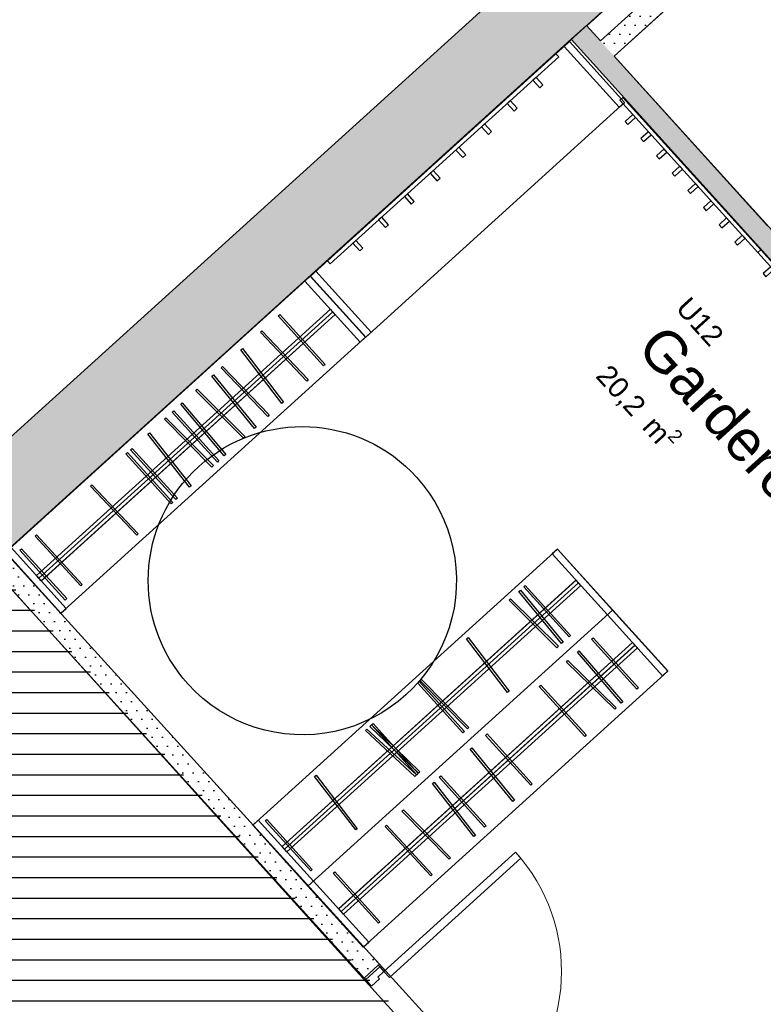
# Model space of a CAD drawing. Header units: millimetres. Extents: x 62961 to 109894, y 64087 to 106742.
# Tile 9 of 35: x 67030 to 70649, y 93573 to 98364. Entities that reach past the tile are written whole.
import ezdxf
from ezdxf.enums import TextEntityAlignment as Align

# ---------------------------------------------------------------- set-up
doc = ezdxf.new("R2010")
doc.units = ezdxf.units.MM
doc.header["$LTSCALE"] = 0.5
doc.header["$MEASUREMENT"] = 0
doc.linetypes.add('PLINE', pattern=[0])
doc.layers.add('234- Vinduer_ dører_ porter', color=7, linetype='Continuous', lineweight=0)
for name, color, linetype in [('241- Bærende innervegger', 7, 'Continuous'), ('241- Bærende innervegger (Skravur)', 7, 'Continuous'), ('242- Ikke-bærende innervegger IARK', 7, 'Continuous'), ('242- Ikke-bærende innervegger IARK (Skravur)', 7, 'Continuous'), ('244- Vinduer_ dører_ foldevegger', 7, 'Continuous'), ('25-- Dekker', 7, 'Continuous'), ('27-- Fast inventar', 7, 'Continuous'), ('27-- Fast inventar(Nye konstruksjoner)', 7, 'Continuous'), ('862- M___Nettoareal', 7, 'Continuous'), ('862- M___Nettoareal(Polylinje)', 7, 'Continuous'), ('862- M___Nettoareal(Tekst)', 7, 'Continuous')]:
    doc.layers.add(name, color=color, linetype=linetype)
doc.styles.add('GENERATED_STYLE_1', font='arial.ttf')
pattern_1 = [(0, (0, 0), (0, 86.60254), [0, -50]), (0, (25, 43.3), (0, 86.60254), [0, -50])]

# ---------------------------------------------------------------- blocks, each defined once
blk = doc.blocks.new('WC Damer_U10_3', base_point=(75733.8, 98383.2))
at = {"layer": '862- M___Nettoareal(Polylinje)', "linetype": 'PLINE', "flags": 128}
blk.add_lwpolyline([(72146.3, 100201.1), (69923.1, 98186.6), (71869.4, 96038.6), (74018.6, 97986), (73583.4, 98466.3), (73657.5, 98533.4), (73724.6, 98459.3), (75661.6, 96321.8), (77746.4, 98210.9), (75822.3, 100334.2), (75742.3, 100422.6), (74102.1, 102232.6), (72011, 100350.5)], close=True, dxfattribs=at)
at = {"layer": '862- M___Nettoareal(Tekst)', "style": 'GENERATED_STYLE_1'}
for tag, height, p in [('ROOM_NUMBER', 100, (75511.6, 99073.9)), ('ROOM_NAME', 200, (75395.1, 98945.6)), ('DUMMY_861', 100, (75680.5, 98910.3)), ('DUMMY_863', 100, (75162.2, 98780.4)), ('DUMMY_862', 200, (76305.4, 97986.1))]:
    blk.add_attdef(tag, text='', height=height, rotation=312.1619, dxfattribs=at).set_placement(p, align=Align.TOP_LEFT)
blk = doc.blocks.new('Garderobe publikum_U12_6', base_point=(70893.1, 95914.9))
at = {"layer": '862- M___Nettoareal(Polylinje)', "linetype": 'PLINE', "flags": 128}
blk.add_lwpolyline([(66960, 95773.6), (70615.1, 91749), (71576.7, 92620.4), (72910.6, 93829), (73359.8, 94236), (69713.7, 98269)], close=True, dxfattribs=at)
at = {"layer": '862- M___Nettoareal(Tekst)', "insert": (69924.5, 96714.2), "char_height": 100, "attachment_point": 1, "rotation": 312.1619, "style": 'GENERATED_STYLE_1'}
blk.add_mtext('\\A1;{\\pql;\\pt0,12050;\\fArial|b0|i0|c0|p0;\\W1.000000;20,2\\fArial|b0|i0|c0|p0;\\W1.000000;\\A1{\\H.66x;\\S^  ;}\\fArial|b0|i0|c0|p0;\\W1.000000; m\\fArial|b0|i0|c0|p0;\\W1.000000;\\A1{\\H.66x;\\S2^  ;}}', dxfattribs=at)
at = {"layer": '862- M___Nettoareal(Tekst)', "style": 'GENERATED_STYLE_1'}
for tag, height, p in [('ROOM_NUMBER', 100, (70292, 97024)), ('ROOM_NAME', 200, (70175.5, 96895.7)), ('DUMMY_861', 100, (70460.9, 96860.4)), ('DUMMY_863', 100, (69942.5, 96730.5)), ('DUMMY_862', 200, (71843.6, 95099.3))]:
    blk.add_attdef(tag, text='', height=height, rotation=312.1619, dxfattribs=at).set_placement(p, align=Align.TOP_LEFT)
blk = doc.blocks.new('Lager_U13_7', base_point=(66653.1, 93011.3))
at = {"layer": '862- M___Nettoareal(Polylinje)', "linetype": 'PLINE', "flags": 128}
blk.add_lwpolyline([(64283.5, 93354.3), (65894.3, 91582.7), (66664.3, 90732.9), (66775.4, 90833.7), (68049.8, 89430.4), (70528.9, 91676.8), (66882.9, 95709.8)], close=True, dxfattribs=at)
at = {"layer": '862- M___Nettoareal(Tekst)', "style": 'GENERATED_STYLE_1'}
for tag, height, p in [('ROOM_NUMBER', 100, (66650.6, 93459.4)), ('ROOM_NAME', 200, (66534.1, 93331.1)), ('DUMMY_861', 100, (66819.5, 93295.8)), ('DUMMY_863', 100, (66301.2, 93165.8)), ('DUMMY_862', 200, (67005, 92856.8))]:
    blk.add_attdef(tag, text='', height=height, rotation=312.1619, dxfattribs=at).set_placement(p, align=Align.TOP_LEFT)
blk = doc.blocks.new('Dør metall tofløyet[19]')
at = {"layer": '234- Vinduer_ dører_ porter', "linetype": 'PLINE'}
for centre, start, end in [((68803.1, 93732.4), 312.2458, 42.2458), ((69964.5, 92453.5), 42.2458, 132.2458)]:
    blk.add_arc(centre, 863.8, start, end, dxfattribs=at)
at = {"layer": '244- Vinduer_ dører_ foldevegger', "linetype": 'PLINE'}
for p, q in [((69442.5, 94313.1), (68803.1, 93732.4)), ((69469.4, 94283.5), (69442.5, 94313.1)), ((68830, 93702.8), (69469.4, 94283.5)), ((68775.5, 93762.7), (68707.4, 93700.9)), ((68707.4, 93700.9), (68775.5, 93762.7)), ((68707.4, 93700.9), (68775.5, 93762.7)), ((68781.4, 93768.1), (68752.5, 93799.9)), ((68781.4, 93768.1), (68752.5, 93799.9)), ((68775.5, 93762.7), (68781.4, 93768.1)), ((68775.5, 93762.7), (68781.4, 93768.1)), ((68782.2, 93755.3), (68775.5, 93762.7)), ((68707.4, 93700.9), (68678.5, 93732.7)), ((68707.4, 93700.9), (68678.5, 93732.7)), ((68714.1, 93693.5), (68782.2, 93755.3)), ((68803.1, 93732.4), (68773.5, 93705.5)), ((68782.2, 93755.3), (68803.1, 93732.4)), ((68803.1, 93732.4), (68830, 93702.8)), ((68714.1, 93693.5), (68707.4, 93700.9)), ((68743, 93661.6), (68714.1, 93693.5)), ((68781.5, 93696.6), (68743, 93661.6)), ((68773.5, 93705.5), (68781.5, 93696.6)), ((69937.6, 92483.1), (70577, 93063.9)), ((70577, 93063.9), (70603.9, 93034.3)), ((70603.9, 93034.3), (69964.5, 92453.5)), ((69964.5, 92453.5), (69937.6, 92483.1)), ((69888.3, 92400.6), (69926.8, 92435.5)), ((69985.3, 92430.6), (69917.2, 92368.7)), ((69992.1, 92423.2), (69924, 92361.3)), ((69924, 92361.3), (69992.1, 92423.2)), ((69924, 92361.3), (69992.1, 92423.2)), ((69926.8, 92435.5), (69934.9, 92426.6)), ((69934.9, 92426.6), (69964.5, 92453.5)), ((69964.5, 92453.5), (69985.3, 92430.6)), ((69985.3, 92430.6), (69992.1, 92423.2)), ((69992.1, 92423.2), (69998, 92428.6)), ((69992.1, 92423.2), (69998, 92428.6)), ((69998, 92428.6), (70026.9, 92396.7)), ((69998, 92428.6), (70026.9, 92396.7)), ((69917.2, 92368.7), (69888.3, 92400.6)), ((69917.2, 92368.7), (69924, 92361.3)), ((69924, 92361.3), (69952.9, 92329.5)), ((69924, 92361.3), (69952.9, 92329.5))]:
    blk.add_line(p, q, dxfattribs=at)
blk = doc.blocks.new('Kleshenger[37]', base_point=(68402.6, 96804.5))
at = {"layer": '27-- Fast inventar(Nye konstruksjoner)', "linetype": 'PLINE', "flags": 128}
for points in [[(68516.4, 96686.3), (68509, 96679.6), (68288.8, 96922.6), (68296.2, 96929.3)], [(68434.8, 96612.6), (68427.6, 96605.7), (68202.1, 96844), (68209.4, 96850.8)], [(68314.1, 96503.1), (68306.1, 96497.1), (68106.6, 96757.4), (68114.5, 96763.5)], [(68180.4, 96381.8), (68172.7, 96375.5), (67965.9, 96630.1), (67973.7, 96636.4)], [(68245.1, 96440.8), (68237.9, 96433.8), (68010.1, 96669.9), (68017.3, 96676.8)], [(68127.2, 96334.2), (68120.1, 96327.2), (67887.8, 96558.7), (67894.8, 96565.8)], [(68033.3, 96248.4), (68025.6, 96241.9), (67814, 96492.5), (67821.6, 96499)], [(67973, 96194.4), (67965.9, 96187.4), (67735.2, 96420.5), (67742.3, 96427.6)], [(67864.9, 96096), (67857.1, 96089.9), (67654.5, 96347.8), (67662.3, 96354)], [(67775.4, 96014.8), (67768, 96008.1), (67547.7, 96251.2), (67555.1, 96257.9)]]:
    blk.add_lwpolyline(points, close=True, dxfattribs=at)
blk = doc.blocks.new('Kleshenger[38]', base_point=(67886.3, 96336.7))
at = {"layer": '27-- Fast inventar(Nye konstruksjoner)', "linetype": 'PLINE', "flags": 128}
for points in [[(68000.2, 96218.5), (67992.8, 96211.8), (67772.5, 96454.9), (67779.9, 96461.6)], [(67798.1, 96035.4), (67790.7, 96028.7), (67569.9, 96271.2), (67577.3, 96277.9)], [(67607.6, 95863), (67600.4, 95856.2), (67374.4, 96093.8), (67381.6, 96100.7)], [(67334.9, 95615.8), (67327.6, 95609), (67105.6, 95850.5), (67112.9, 95857.2)], [(67259.1, 95547), (67251.7, 95540.3), (67031.5, 95783.4), (67038.9, 95790.1)]]:
    blk.add_lwpolyline(points, close=True, dxfattribs=at)
blk = doc.blocks.new('Kleshenger[39]', base_point=(69597.2, 95486.1))
at = {"layer": '27-- Fast inventar(Nye konstruksjoner)', "linetype": 'PLINE', "flags": 128}
for points in [[(69674.7, 95334.9), (69667, 95328.6), (69459.2, 95582.4), (69467, 95588.7)], [(69711.1, 95367.9), (69703.6, 95361.2), (69483.4, 95604.2), (69490.8, 95610.9)], [(69652, 95315.1), (69645, 95308), (69412, 95538.8), (69419, 95545.9)], [(69411.5, 95096.7), (69403.6, 95090.6), (69204.5, 95351.3), (69212.5, 95357.4)], [(69216.7, 94920.4), (69209.5, 94913.4), (68979.4, 95147.1), (68986.5, 95154.1)], [(68970, 94696.4), (68962.6, 94689.7), (68742.4, 94932.8), (68749.8, 94939.5)]]:
    blk.add_lwpolyline(points, close=True, dxfattribs=at)
blk = doc.blocks.new('Kleshenger[40]', base_point=(69081, 95018.3))
at = {"layer": '27-- Fast inventar(Nye konstruksjoner)', "linetype": 'PLINE', "flags": 128}
for points in [[(69194.8, 94900.1), (69187.4, 94893.4), (68967.2, 95136.4), (68974.6, 95143.2)], [(68960.8, 94689.5), (68954, 94682.2), (68713.6, 94905.2), (68720.4, 94912.6)], [(68978.1, 94704.7), (68971.2, 94697.5), (68735, 94925.1), (68742, 94932.3)], [(68673.3, 94427.7), (68665.4, 94421.6), (68465, 94681.3), (68472.9, 94687.4)], [(68453.8, 94228.6), (68446.4, 94221.9), (68226.1, 94465), (68233.5, 94471.7)]]:
    blk.add_lwpolyline(points, close=True, dxfattribs=at)
blk = doc.blocks.new('Kleshenger[41]', base_point=(69927.1, 95231.5))
at = {"layer": '27-- Fast inventar(Nye konstruksjoner)', "linetype": 'PLINE', "flags": 128}
for points in [[(70041, 95113.3), (70033.5, 95106.6), (69813.3, 95349.6), (69820.7, 95356.3)], [(69965, 95044.4), (69957.4, 95037.9), (69744.2, 95287.2), (69751.8, 95293.7)], [(69932.9, 95016.2), (69925.9, 95009.1), (69691.1, 95238), (69698.1, 95245.2)], [(69787.4, 94883.6), (69780.1, 94876.9), (69558.9, 95119.1), (69566.3, 95125.9)], [(69438.2, 94567.1), (69430.4, 94560.7), (69223.3, 94815.1), (69231.1, 94821.4)], [(69299.9, 94441.8), (69292.5, 94435.1), (69072.3, 94678.2), (69079.7, 94684.9)]]:
    blk.add_lwpolyline(points, close=True, dxfattribs=at)
blk = doc.blocks.new('Kleshenger[42]', base_point=(69410.9, 94763.7))
at = {"layer": '27-- Fast inventar(Nye konstruksjoner)', "linetype": 'PLINE', "flags": 128}
for points in [[(69524.7, 94645.5), (69517.3, 94638.8), (69297.1, 94881.8), (69304.5, 94888.6)], [(69248.4, 94395.2), (69240.5, 94389.1), (69039.3, 94648.1), (69047.2, 94654.3)], [(69127.4, 94285.9), (69120.3, 94278.9), (68890.2, 94512.7), (68897.4, 94519.8)], [(69038, 94204.5), (69030.6, 94197.7), (68808.1, 94438.7), (68815.4, 94445.5)], [(68783.7, 93974), (68776.3, 93967.3), (68556, 94210.4), (68563.4, 94217.1)]]:
    blk.add_lwpolyline(points, close=True, dxfattribs=at)
blk = doc.blocks.new('Knagger[43]', base_point=(70973.3, 96874.1))
at = {"layer": '27-- Fast inventar', "linetype": 'PLINE', "flags": 128}
for points in [[(70622.7, 97231.2), (71294.2, 96490.2), (71309, 96503.6), (70637.6, 97244.6)], [(70661.8, 97113.6), (70698.8, 97147.2), (70685.4, 97162), (70648.4, 97128.5)], [(70737.9, 97029.6), (70774.9, 97063.2), (70761.5, 97078), (70724.5, 97044.5)], [(70814, 96945.7), (70851, 96979.2), (70837.6, 96994.1), (70800.6, 96960.5)], [(70890.1, 96861.7), (70927.1, 96895.3), (70913.7, 96910.1), (70876.7, 96876.5)], [(70966.2, 96777.7), (71003.2, 96811.3), (70989.8, 96826.1), (70952.8, 96792.5)], [(71042.3, 96693.7), (71079.3, 96727.3), (71065.9, 96742.1), (71028.9, 96708.5)], [(71118.4, 96609.7), (71155.4, 96643.3), (71142, 96658.1), (71105, 96624.6)], [(71194.5, 96525.7), (71231.5, 96559.3), (71218.1, 96574.1), (71181.1, 96540.6)]]:
    blk.add_lwpolyline(points, close=True, dxfattribs=at)
blk = doc.blocks.new('Knagger[44]', base_point=(70301.8, 97615.1))
at = {"layer": '27-- Fast inventar', "linetype": 'PLINE', "flags": 128}
for points in [[(69951.3, 97972.2), (70622.7, 97231.2), (70637.6, 97244.6), (69966.1, 97985.7)], [(69990.3, 97854.7), (70027.4, 97888.2), (70013.9, 97903.1), (69976.9, 97869.5)], [(70066.4, 97770.7), (70103.5, 97804.3), (70090, 97819.1), (70053, 97785.5)], [(70142.5, 97686.7), (70179.6, 97720.3), (70166.1, 97735.1), (70129.1, 97701.5)], [(70218.6, 97602.7), (70255.7, 97636.3), (70242.2, 97651.1), (70205.2, 97617.5)], [(70294.7, 97518.7), (70331.8, 97552.3), (70318.3, 97567.1), (70281.3, 97533.6)], [(70370.8, 97434.7), (70407.9, 97468.3), (70394.4, 97483.1), (70357.4, 97449.6)], [(70446.9, 97350.8), (70484, 97384.3), (70470.5, 97399.2), (70433.5, 97365.6)], [(70523, 97266.8), (70560.1, 97300.4), (70546.6, 97315.2), (70509.6, 97281.6)]]:
    blk.add_lwpolyline(points, close=True, dxfattribs=at)
blk = doc.blocks.new('Skilt handikap[49]', base_point=(67346.5, 95686.4))
at = {"layer": '27-- Fast inventar(Nye konstruksjoner)', "linetype": 'PLINE', "flags": 128}
blk.add_lwpolyline([(68961.6, 96137.9, -1), (67850.1, 95130.7, -1)], format="xyb", close=True, dxfattribs=at)
blk = doc.blocks.new('Knagger[51]', base_point=(69084, 97694.8))
at = {"layer": '27-- Fast inventar(Nye konstruksjoner)', "linetype": 'PLINE', "flags": 128}
for points in [[(68541.7, 97176.4), (69653.2, 98183.6), (69639.8, 98198.4), (68528.2, 97191.2)], [(69576.4, 98046.6), (69542.9, 98083.6), (69528.1, 98070.2), (69561.6, 98033.1)], [(69451.3, 97933.1), (69417.7, 97970.2), (69402.9, 97956.8), (69436.5, 97919.7)], [(69326.1, 97819.7), (69292.6, 97856.8), (69277.8, 97843.4), (69311.3, 97806.3)], [(69201, 97706.3), (69167.4, 97743.4), (69152.6, 97730), (69186.2, 97692.9)], [(69075.8, 97592.9), (69042.3, 97630), (69027.4, 97616.6), (69061, 97579.5)], [(68950.7, 97479.5), (68917.1, 97516.6), (68902.3, 97503.2), (68935.9, 97466.1)], [(68825.5, 97366.1), (68792, 97403.2), (68777.1, 97389.8), (68810.7, 97352.7)], [(68700.4, 97252.7), (68666.8, 97289.8), (68652, 97276.3), (68685.6, 97239.3)]]:
    blk.add_lwpolyline(points, close=True, dxfattribs=at)
blk = doc.blocks.new('Knagger[55]', base_point=(70973.3, 96874.1))
at = {"layer": '27-- Fast inventar(Nye konstruksjoner)', "linetype": 'PLINE', "flags": 128}
for points in [[(70622.7, 97231.2), (71294.2, 96490.2), (71309, 96503.6), (70637.6, 97244.6)], [(70661.8, 97113.6), (70698.8, 97147.2), (70685.4, 97162), (70648.4, 97128.5)], [(70737.9, 97029.6), (70774.9, 97063.2), (70761.5, 97078), (70724.5, 97044.5)], [(70814, 96945.7), (70851, 96979.2), (70837.6, 96994.1), (70800.6, 96960.5)], [(70890.1, 96861.7), (70927.1, 96895.3), (70913.7, 96910.1), (70876.7, 96876.5)], [(70966.2, 96777.7), (71003.2, 96811.3), (70989.8, 96826.1), (70952.8, 96792.5)], [(71042.3, 96693.7), (71079.3, 96727.3), (71065.9, 96742.1), (71028.9, 96708.5)], [(71118.4, 96609.7), (71155.4, 96643.3), (71142, 96658.1), (71105, 96624.6)], [(71194.5, 96525.7), (71231.5, 96559.3), (71218.1, 96574.1), (71181.1, 96540.6)]]:
    blk.add_lwpolyline(points, close=True, dxfattribs=at)
blk = doc.blocks.new('Knagger[56]', base_point=(70301.8, 97615.1))
at = {"layer": '27-- Fast inventar(Nye konstruksjoner)', "linetype": 'PLINE', "flags": 128}
for points in [[(69951.3, 97972.2), (70622.7, 97231.2), (70637.6, 97244.6), (69966.1, 97985.7)], [(69990.3, 97854.7), (70027.4, 97888.2), (70013.9, 97903.1), (69976.9, 97869.5)], [(70066.4, 97770.7), (70103.5, 97804.3), (70090, 97819.1), (70053, 97785.5)], [(70142.5, 97686.7), (70179.6, 97720.3), (70166.1, 97735.1), (70129.1, 97701.5)], [(70218.6, 97602.7), (70255.7, 97636.3), (70242.2, 97651.1), (70205.2, 97617.5)], [(70294.7, 97518.7), (70331.8, 97552.3), (70318.3, 97567.1), (70281.3, 97533.6)], [(70370.8, 97434.7), (70407.9, 97468.3), (70394.4, 97483.1), (70357.4, 97449.6)], [(70446.9, 97350.8), (70484, 97384.3), (70470.5, 97399.2), (70433.5, 97365.6)], [(70523, 97266.8), (70560.1, 97300.4), (70546.6, 97315.2), (70509.6, 97281.6)]]:
    blk.add_lwpolyline(points, close=True, dxfattribs=at)

msp = doc.modelspace()

# ---------------------------------------------------------------- hatches: boundary and pattern name
at = {"linetype": 'Continuous'}
h = msp.add_hatch(dxfattribs=at)
h.set_pattern_fill('Linjer_100_mm', color=256, style=0, pattern_type=2)
h.set_pattern_definition([(0, (67022.16, 92190.14), (0, 100), [])])
h.paths.add_polyline_path([(67175.2, 88632), (63496.2, 92692), (66869.2, 95748.3), (70548.1, 91688.3)])
at = {"layer": '241- Bærende innervegger (Skravur)', "linetype": 'Continuous'}
h = msp.add_hatch(dxfattribs=at)
h.set_pattern_fill('Eksisterende_konstruksjon', color=256, style=0, pattern_type=2)
h.set_pattern_definition(pattern_1)
h.paths.add_polyline_path([(63257.6, 92958.8), (63526.1, 92662.3), (78507.4, 106228.4), (78175.5, 106467.4)])
at = {"layer": '242- Ikke-bærende innervegger IARK (Skravur)', "linetype": 'Continuous'}
h = msp.add_hatch(dxfattribs=at)
h.set_pattern_fill('Eksisterende_konstruksjon', color=256, style=0, pattern_type=2)
h.set_pattern_definition(pattern_1)
h.paths.add_polyline_path([(72005, 100208.1), (69856, 98260.8), (69923.1, 98186.6), (72072.1, 100133.9)])
h = msp.add_hatch(dxfattribs=at)
h.set_pattern_fill('Eksisterende_konstruksjon', color=256, style=0, pattern_type=2)
h.set_pattern_definition(pattern_1)
h.paths.add_polyline_path([(69713.7, 98269), (73359.8, 94236), (73433.9, 94303.2), (69787.9, 98336.1)])
h = msp.add_hatch(dxfattribs=at)
h.set_pattern_fill('Eksisterende_konstruksjon', color=256, style=0, pattern_type=2)
h.set_pattern_definition(pattern_1)
h.paths.add_polyline_path([(66960, 95773.6), (66886, 95706.4), (68707.4, 93700.9), (68781.4, 93768.1)])

# ---------------------------------------------------------------- linework, layer by layer
at = {"layer": '241- Bærende innervegger', "linetype": 'PLINE', "flags": 128}
for points in [[(78478.7, 106742), (62961.1, 92690.3)], [(69789.7, 98334.1), (71939.3, 100280.7)], [(63526.1, 92662.3), (69715.5, 98267)]]:
    msp.add_lwpolyline(points, dxfattribs=at)
at = {"layer": '242- Ikke-bærende innervegger IARK', "linetype": 'PLINE'}
for p, q in [((68707.4, 93700.9), (68775.5, 93762.7)), ((68781.4, 93768.1), (68752.5, 93799.9)), ((68775.5, 93762.7), (68781.4, 93768.1)), ((68707.4, 93700.9), (68678.5, 93732.7))]:
    msp.add_line(p, q, dxfattribs=at)
at = {"layer": '242- Ikke-bærende innervegger IARK', "linetype": 'PLINE', "flags": 128}
for points in [[(70519.1, 98861.6), (69856, 98260.8)], [(69923.1, 98186.6), (70586.2, 98787.5)], [(69787.9, 98336.1), (69713.7, 98269)], [(69856, 98260.8), (69787.9, 98336.1)], [(69713.7, 98269), (73359.8, 94236)], [(70668.7, 97361.8), (69923.1, 98186.6)], [(68781.4, 93768.1), (66960, 95773.6)], [(66886, 95706.4), (68707.4, 93700.9)]]:
    msp.add_lwpolyline(points, dxfattribs=at)
at = {"layer": '25-- Dekker', "linetype": 'PLINE', "flags": 128}
msp.add_lwpolyline([(63526.1, 92662.3), (71893.2, 83428.3), (71966.2, 83483.6), (73099, 82236.1), (78655.2, 87281.7), (87603.7, 95393.7), (86472, 96642.1), (88850.8, 98800.7), (78525.4, 106253.6), (76516.1, 104432.9), (78748.8, 102789.4), (78160.9, 102256.6), (77529.2, 102953.8), (77407.4, 102843.4), (76777.5, 103538.6), (76646.1, 103419.6), (76083.3, 104040.7)], close=True, dxfattribs=at)
at = {"layer": '27-- Fast inventar(Nye konstruksjoner)', "linetype": 'PLINE'}
for p, q in [((67112.3, 95659.6), (68542.5, 96955.6)), ((67112.6, 95659.2), (68542.8, 96955.2)), ((67124, 95646.7), (68554.2, 96942.6)), ((67124.4, 95646.3), (68554.6, 96942.2)), ((67135.8, 95633.7), (68566, 96929.6)), ((67136.1, 95633.3), (68566.3, 96929.2)), ((68566, 96929.6), (68542.5, 96955.6)), ((68566.3, 96929.2), (68542.8, 96955.2)), ((67135.8, 95633.7), (67112.3, 95659.6)), ((67136.1, 95633.3), (67112.6, 95659.2)), ((68306.9, 94341.2), (69737.1, 95637.2)), ((68307.3, 94340.8), (69737.5, 95636.8)), ((69760.6, 95611.2), (69737.1, 95637.2)), ((69761, 95610.8), (69737.5, 95636.8)), ((68318.7, 94328.3), (69748.9, 95624.2)), ((68319, 94327.9), (69749.2, 95623.8)), ((68330.4, 94315.3), (69760.6, 95611.2)), ((68330.8, 94314.9), (69761, 95610.8)), ((68582.3, 94037.3), (70012.5, 95333.2)), ((68582.7, 94036.9), (70012.9, 95332.8)), ((68594.1, 94024.3), (70024.3, 95320.2)), ((68594.5, 94023.9), (70024.7, 95319.8)), ((68605.8, 94011.3), (70036, 95307.3)), ((68606.2, 94010.9), (70036.4, 95306.9)), ((70036, 95307.3), (70012.5, 95333.2)), ((70036.4, 95306.9), (70012.9, 95332.8)), ((68330.4, 94315.3), (68306.9, 94341.2)), ((68330.8, 94314.9), (68307.3, 94340.8)), ((68605.8, 94011.3), (68582.3, 94037.3)), ((68606.2, 94010.9), (68582.7, 94036.9))]:
    msp.add_line(p, q, dxfattribs=at)
at = {"layer": '27-- Fast inventar(Nye konstruksjoner)', "linetype": 'PLINE', "flags": 128}
for points in [[(68445.6, 97116.3), (68714.1, 96819.8), (69973.7, 97961.2), (69705.1, 98257.6)], [(69679.2, 98234.1), (69947.8, 97937.7), (69973.7, 97961.2), (69705.1, 98257.6)], [(66962.7, 95772.6), (67231.3, 95476.2), (68713.3, 96819.1), (68444.7, 97115.5)], [(68418.8, 97092), (68687.4, 96795.6), (68713.3, 96819.1), (68444.7, 97115.5)], [(68445.6, 97116.3), (68714.1, 96819.8), (68740.1, 96843.3), (68471.5, 97139.8)], [(66962.7, 95772.6), (67231.3, 95476.2), (67257.2, 95499.7), (66988.6, 95796.1)], [(68164.7, 94444.1), (68433.3, 94147.7), (69915.3, 95490.7), (69646.8, 95787.1)], [(68433.3, 94147.7), (68701.9, 93851.3), (70183.9, 95194.3), (69915.3, 95490.7)]]:
    msp.add_lwpolyline(points, close=True, dxfattribs=at)
for points in [[(69916.3, 95491.5), (69647.7, 95788), (69621.8, 95764.5)], [(69621.8, 95764.5), (69890.4, 95468)], [(69890.4, 95468), (70159, 95171.6), (70184.9, 95195.1), (69916.3, 95491.5)], [(68460.2, 94172.1), (68191.6, 94468.5), (68165.7, 94445)], [(68165.7, 94445), (68434.2, 94148.6)], [(68434.2, 94148.6), (68702.8, 93852.2), (68728.8, 93875.7), (68460.2, 94172.1)]]:
    msp.add_lwpolyline(points, dxfattribs=at)

# ---------------------------------------------------------------- block references
at = {"layer": '244- Vinduer_ dører_ foldevegger', "linetype": 'PLINE'}
msp.add_blockref('Dør metall tofløyet[19]', (0, 0), dxfattribs=at)
at = {"layer": '27-- Fast inventar', "linetype": 'PLINE'}
for name, p in [('Knagger[44]', (70301.8, 97615.1)), ('Knagger[43]', (70973.3, 96874.1))]:
    msp.add_blockref(name, p, dxfattribs=at)
at = {"layer": '27-- Fast inventar(Nye konstruksjoner)', "linetype": 'PLINE'}
for name, p in [('Knagger[51]', (69084, 97694.8)), ('Knagger[56]', (70301.8, 97615.1)), ('Knagger[55]', (70973.3, 96874.1)), ('Kleshenger[37]', (68402.6, 96804.5)), ('Kleshenger[38]', (67886.3, 96336.7)), ('Skilt handikap[49]', (67346.5, 95686.4)), ('Kleshenger[39]', (69597.2, 95486.1)), ('Kleshenger[41]', (69927.1, 95231.5)), ('Kleshenger[40]', (69081, 95018.3)), ('Kleshenger[42]', (69410.9, 94763.7))]:
    msp.add_blockref(name, p, dxfattribs=at)
at = {"layer": '862- M___Nettoareal', "linetype": 'Continuous'}
for name, p in [('WC Damer_U10_3', (75733.8, 98383.2)), ('Lager_U13_7', (66653.1, 93011.3))]:
    msp.add_blockref(name, p, dxfattribs=at)
ref = msp.add_blockref('Garderobe publikum_U12_6', (70893.1, 95914.9), dxfattribs=at)
ref.add_attrib('ROOM_NAME', 'Garderobe publikum', dxfattribs={"layer": '862- M___Nettoareal(Tekst)', "color": 7, "height": 200, "rotation": 312.1619, "style": 'GENERATED_STYLE_1'}).set_placement((70175.5, 96895.7), align=Align.TOP_LEFT)
ref.add_attrib('ROOM_NUMBER', 'U12', dxfattribs={"layer": '862- M___Nettoareal(Tekst)', "color": 7, "height": 100, "rotation": 312.1619, "style": 'GENERATED_STYLE_1'}).set_placement((70292, 97024), align=Align.TOP_LEFT)

doc.saveas('drawing.dxf')
